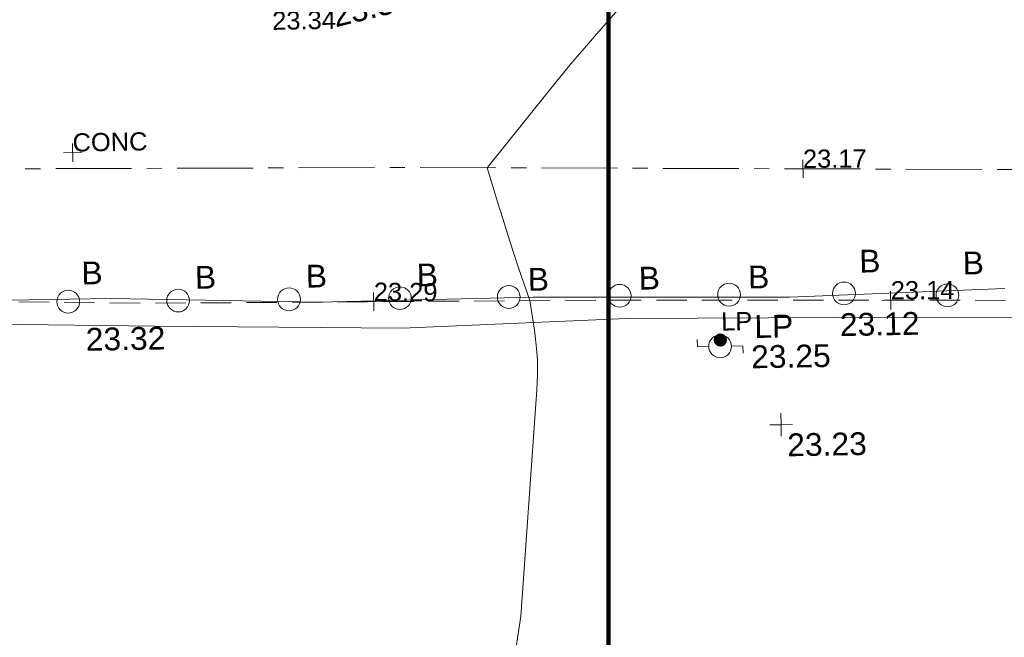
# Model space of a CAD drawing. Header units: millimetres. Extents: x -290717 to 520720, y -103372 to 287762.
# Tile 6 of 256: x -226877 to -210665, y -41999 to -31833. Entities that reach past the tile are written whole.
import ezdxf

# ---------------------------------------------------------------- set-up
doc = ezdxf.new("R2010")
doc.units = ezdxf.units.MM
for name, pattern in [('IMPORT-CENTER _6_', [2000, 1250, -250, 250, -250]), ('IMPORT-DASHED _2_', [750, 500, -250]), ('IMPORT-UG_ELEC_STREET LIGHTING_QLB2 _2_', [2700, 1500, -300.0000000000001, 0, -250, 150, -300.0000000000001, 0, -200])]:
    doc.linetypes.add(name, pattern=pattern)
for name, color, linetype, lineweight, true_color in [('00_TOPO_FURN_BOLLARD', 7, 'Continuous', 9, 0x666666), ('00_TOPO_FURN_LAMP_POST', 7, 'Continuous', 9, 0x666666), ('00_TOPO_KERB_BOTTOM', 1, 'Continuous', 9, 0xff0000), ('00_TOPO_LEVEL_SPOT', 7, 'Continuous', 9, 0x666666), ('00_UAV_FORM_LINES', 7, 'Continuous', 9, 0x666666), ('12333-PUM-2D-U-0001-C01 - Rev2_REVIT IMPORT_dwg', 7, 'Continuous', 9, 0x767676), ('A_RHA_Line', 7, 'Continuous', 9, 0x00a600), ('CONTOURS_MINOR', 7, 'Continuous', 9, 0x00a5a5), ('FORM_LINE_LVL', 7, 'Continuous', 9, 0x00a500), ('LAMPPOST', 6, 'Continuous', 9, 0xff00ff), ('LAMPPOST_TXT', 6, 'Continuous', 9, 0xff00ff), ('ROAD_CROWNLINE', 7, 'IMPORT-CENTER _6_', 9, 0xa500a5), ('ROAD_CROWNLINE_LVL', 7, 'Continuous', 9, 0xa500a5)]:
    doc.layers.add(name, color=color, linetype=linetype, lineweight=lineweight, true_color=true_color)
for name, color, linetype, lineweight in [('00_TOPO_ROAD_EDGE', 7, 'Continuous', 9), ('CHANGE_OF_SURFACE', 7, 'IMPORT-DASHED _2_', 9), ('CHANGE_OF_SURFACE_LVL', 7, 'Continuous', 9), ('Text', 7, 'Continuous', 9), ('TEXT_TXT', 7, 'Continuous', 9)]:
    doc.layers.add(name, color=color, linetype=linetype, lineweight=lineweight)
doc.styles.add('Arial_3', font='arial.ttf', dxfattribs={"height": 299.9999999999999})
doc.styles.add('Swis721 Lt BT_2', font='swissl.ttf', dxfattribs={"height": 375})

# ---------------------------------------------------------------- blocks, each defined once
blk = doc.blocks.new('12333-PUM-2D-U-0001-C01 - Rev2_REVIT IMPORT_dwg_MSL_Bollard_2-2077182-Site Location Plan Existing')
at = {"layer": '00_TOPO_FURN_BOLLARD', "color": 254, "true_color": 0xcccccc}
blk.add_circle((0, 0), 62.50000000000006, dxfattribs=at)
blk = doc.blocks.new('12333-PUM-2D-U-0001-C01 - Rev2_REVIT IMPORT_dwg_MSL_Lamp_Post_SYM-2077199-Site Location Plan Existing')
at = {"layer": '00_TOPO_FURN_LAMP_POST', "color": 254, "true_color": 0xcccccc, "flags": 128}
for points in [[(-500.1060478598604, 0), (-1000.212095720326, 0), (-1000.212095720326, 316.7338303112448)], [(500.1060478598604, 0), (1000.21209571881, 0), (1000.21209571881, -316.7338303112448)]]:
    blk.add_lwpolyline(points, dxfattribs=at)
at = {"layer": '00_TOPO_FURN_LAMP_POST', "color": 254, "true_color": 0xcccccc}
blk.add_circle((0, 0), 500.1060478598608, dxfattribs=at)
blk = doc.blocks.new('12333-PUM-2D-U-0001-C01 - Rev2_REVIT IMPORT_dwg_MM-2077200-Site Location Plan Existing')
at = {"layer": '00_TOPO_LEVEL_SPOT', "color": 254, "true_color": 0xcccccc, "flags": 128}
for points in [[(500.0000000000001, 0), (0, 0), (0, 500.0000000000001)], [(0, -500.0000000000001), (0, 0), (-500.0000000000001, 0)]]:
    blk.add_lwpolyline(points, dxfattribs=at)
blk = doc.blocks.new('12333-PUM-2D-U-0001-C01 - Rev2_REVIT IMPORT_dwg_MGS62954_T2_Galway_ITM_3d_Rev1-2077680-Site Location Plan Existing')
at = {"layer": '00_TOPO_ROAD_EDGE', "color": 254, "true_color": 0xcccccc, "flags": 128}
blk.add_lwpolyline([(533656400.0000002, 725523180.0000001), (533658760.0000001, 725523160.0000002), (533660800.0000001, 725523120.0000001), (533662570.0000001, 725523110), (533664760.0000002, 725523030.0000002), (533666430.0000002, 725523010.0000002), (533668280.0000001, 725522990.0000001), (533672601.2760656, 725522944.9793988), (533675983.3298423, 725522937.8692724), (533679391.957478, 725522817.1548474), (533682934.1717017, 725522841.5742749), (533687156.3618909, 725522768.2754225), (533690703.0704797, 725522846.6185213)], dxfattribs=at)
at = {"layer": '00_UAV_FORM_LINES', "color": 254, "true_color": 0xcccccc, "flags": 128}
blk.add_lwpolyline([(533671420.4330001, 725522630.925), (533676702.4330001, 725522468.925), (533680776.4330001, 725522369.925), (533684472.4330001, 725522461.9250002), (533687960.4330001, 725522417.9250002), (533692184.4330002, 725522348.9250001), (533694302.4330001, 725522245.925), (533697704.4330001, 725522110.925), (533701453.433, 725522132.925), (533704272.433, 725522061.925), (533707237.4330039, 725522147.9250001)], dxfattribs=at)
for name, p, xscale, yscale, zscale in [('12333-PUM-2D-U-0001-C01 - Rev2_REVIT IMPORT_dwg_MSL_Bollard_2-2077182-Site Location Plan Existing', (533675279.2991744, 725522899.0049778), 3, 3, 3), ('12333-PUM-2D-U-0001-C01 - Rev2_REVIT IMPORT_dwg_MSL_Bollard_2-2077182-Site Location Plan Existing', (533677088.870765, 725522886.6907136), 3, 3, 3), ('12333-PUM-2D-U-0001-C01 - Rev2_REVIT IMPORT_dwg_MSL_Bollard_2-2077182-Site Location Plan Existing', (533678915.04393, 725522874.2634742), 3, 3, 3), ('12333-PUM-2D-U-0001-C01 - Rev2_REVIT IMPORT_dwg_MSL_Bollard_2-2077182-Site Location Plan Existing', (533680741.2170948, 725522861.8362353), 3, 3, 3), ('12333-PUM-2D-U-0001-C01 - Rev2_REVIT IMPORT_dwg_MSL_Bollard_2-2077182-Site Location Plan Existing', (533682534.1871114, 725522849.6349459), 3, 3, 3), ('12333-PUM-2D-U-0001-C01 - Rev2_REVIT IMPORT_dwg_MSL_Bollard_2-2077182-Site Location Plan Existing', (533684360.3602763, 725522837.2077066), 3, 3, 3), ('12333-PUM-2D-U-0001-C01 - Rev2_REVIT IMPORT_dwg_MSL_Bollard_2-2077182-Site Location Plan Existing', (533686161.6310798, 725522824.9499297), 3, 3, 3), ('12333-PUM-2D-U-0001-C01 - Rev2_REVIT IMPORT_dwg_MSL_Bollard_2-2077182-Site Location Plan Existing', (533688054.2105417, 725522812.0707911), 3, 3, 3), ('12333-PUM-2D-U-0001-C01 - Rev2_REVIT IMPORT_dwg_MSL_Bollard_2-2077182-Site Location Plan Existing', (533689756.9482644, 725522750.5950165), 3, 3, 3), ('12333-PUM-2D-U-0001-C01 - Rev2_REVIT IMPORT_dwg_MSL_Lamp_Post_SYM-2077199-Site Location Plan Existing', (533685999.0010484, 725521977.0899099), 0.375, 0.375, 0.375), ('12333-PUM-2D-U-0001-C01 - Rev2_REVIT IMPORT_dwg_MM-2077200-Site Location Plan Existing', (533686980.0000001, 725520670.0000001), 0.375, 0.375, 0.375)]:
    blk.add_blockref(name, p, dxfattribs=dict(xscale=xscale, yscale=yscale, zscale=zscale))
at = {"layer": '00_TOPO_FURN_BOLLARD', "char_height": 375, "width": 398.9072968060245, "attachment_point": 1, "line_spacing_factor": 1.005061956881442, "style": 'Swis721 Lt BT_2'}
for insert in [(533675504.4145014, 725523553.4186856), (533688313.8496374, 725523525.2598784), (533677371.6290848, 725523448.9309986), (533679197.8022497, 725523436.5037593), (533681023.9754146, 725523424.0765204), (533690016.5873601, 725523463.7841036), (533682851.6235899, 725523320.2231469), (533684677.7967548, 725523307.7959077), (533686479.0675583, 725523295.5381309)]:
    blk.add_mtext('B', dxfattribs=dict(at, insert=insert))
at = {"layer": '00_TOPO_FURN_LAMP_POST', "char_height": 375, "attachment_point": 1, "line_spacing_factor": 1.005061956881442, "style": 'Swis721 Lt BT_2'}
for s, insert, width in [('LP', (533686568.4344113, 725522479.1703947), 707.5855621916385), ('23.25', (533686506.1518267, 725521981.2215515), 1495.902363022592)]:
    blk.add_mtext(s, dxfattribs=dict(at, insert=insert, width=width))
at = {"layer": '00_TOPO_KERB_BOTTOM', "color": 251, "true_color": 0x666666, "insert": (533679676.8717024, 725527703.7143943), "char_height": 375, "width": 1495.902363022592, "attachment_point": 1, "rotation": 12.701147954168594, "line_spacing_factor": 1.005061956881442, "style": 'Swis721 Lt BT_2'}
blk.add_mtext('23.32', dxfattribs=at)
at = {"layer": '00_TOPO_LEVEL_SPOT', "insert": (533687075.0808528, 725520522.6102246), "char_height": 375, "width": 1495.902363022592, "attachment_point": 1, "line_spacing_factor": 1.005061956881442, "style": 'Swis721 Lt BT_2'}
blk.add_mtext('23.23', dxfattribs=at)
at = {"layer": '00_TOPO_ROAD_EDGE', "color": 251, "true_color": 0x666666, "char_height": 375, "width": 1495.902363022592, "attachment_point": 1, "line_spacing_factor": 1.005061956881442, "style": 'Swis721 Lt BT_2'}
for s, insert in [('23.32', (533675556.7339985, 725522460.7391081)), ('23.12', (533687977.1250023, 725522486.2722741))]:
    blk.add_mtext(s, dxfattribs=dict(at, insert=insert))
blk = doc.blocks.new('12333-PUM-2D-U-0001-C01 - Rev2_REVIT IMPORT_dwg_SPOT-2077713-Site Location Plan Existing')
at = {"layer": 'Text', "color": 253, "true_color": 0xaaaaaa}
for p, q in [((-500.0000000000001, 0), (500.0000000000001, 0)), ((0, 500.0000000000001), (0, -500.0000000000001))]:
    blk.add_line(p, q, dxfattribs=at)
blk = doc.blocks.new('12333-PUM-2D-U-0001-C01 - Rev2_REVIT IMPORT_dwg_MH_CIR2-2077688-Site Location Plan Existing')
at = {"layer": 'LAMPPOST', "color": 211, "true_color": 0xffaaff}
for p, q in [((-499.0000000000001, -33), (33.00000000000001, 499.0000000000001)), ((-496.0000000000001, 60.00000000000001), (-60.00000000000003, 496.0000000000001)), ((-488.0000000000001, -111), (111, 488.0000000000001)), ((-467.0000000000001, -180), (180, 467.0000000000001)), ((-467.0000000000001, 179), (-179, 467.0000000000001)), ((-438.0000000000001, -241), (241, 438.0000000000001)), ((-403, -296), (296, 403)), ((-362, -345), (345.0000000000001, 362.0000000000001)), ((-315, -388.0000000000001), (388.0000000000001, 315)), ((-263.0000000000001, -425), (425, 263.0000000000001)), ((-204, -456), (455.9999999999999, 203.9999999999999)), ((-138, -480.0000000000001), (480, 138)), ((-64, -496.0000000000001), (496.0000000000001, 64)), ((22, -500.0000000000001), (500.0000000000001, -22.00000000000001)), ((128, -483.0000000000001), (483.0000000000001, -128)), ((305.0000000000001, -396.0000000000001), (396.0000000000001, -305.0000000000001))]:
    blk.add_line(p, q, dxfattribs=at)
at = {"layer": 'LAMPPOST', "color": 211, "true_color": 0xffaaff, "flags": 128}
blk.add_lwpolyline([(475.0000000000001, -154), (500.0000000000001, 0), (475.0000000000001, 154), (404.0000000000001, 293), (293, 404.0000000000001), (154, 475.0000000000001), (0, 500.0000000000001), (-154, 475.0000000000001), (-293, 404.0000000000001), (-404.0000000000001, 293), (-475.0000000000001, 154), (-500.0000000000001, 0), (-475.0000000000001, -154), (-404.0000000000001, -293), (-293, -404.0000000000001), (-154, -475.0000000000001), (0, -500.0000000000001), (154, -475.0000000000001), (293, -404.0000000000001), (404.0000000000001, -293)], close=True, dxfattribs=at)
blk = doc.blocks.new('12333-PUM-2D-U-0001-C01 - Rev2_REVIT IMPORT_dwg_SPOT-2077769-Site Location Plan Existing')
at = {"layer": 'CHANGE_OF_SURFACE_LVL', "color": 253, "true_color": 0xaaaaaa}
for p, q in [((-500.0000000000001, 0), (500.0000000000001, 0)), ((0, 500.0000000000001), (0, -500.0000000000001))]:
    blk.add_line(p, q, dxfattribs=at)
blk = doc.blocks.new('12333-PUM-2D-U-0001-C01 - Rev2_REVIT IMPORT_dwg_SPOT-2077774-Site Location Plan Existing')
at = {"layer": 'ROAD_CROWNLINE_LVL', "color": 254, "true_color": 0xe1aae1}
for p, q in [((-500.0000000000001, 0), (500.0000000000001, 0)), ((0, 500.0000000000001), (0, -500.0000000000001))]:
    blk.add_line(p, q, dxfattribs=at)
blk = doc.blocks.new('12333-PUM-2D-U-0001-C01 - Rev2_REVIT IMPORT_dwg-1620468-Site Location Plan Existing')
at = {"layer": 'CHANGE_OF_SURFACE', "color": 253, "true_color": 0xaaaaaa, "flags": 128}
blk.add_lwpolyline([(-24357.92453612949, -92964.42708331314), (-24155.91363247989, -93139.94475372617), (-22848.04247214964, -94149.52950924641), (-21150.10447439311, -95182.05937254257), (-18502.14712868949, -95805.21797121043), (-18225.86288198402, -95357.63749154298), (-16789.18479976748, -95595.24194372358), (-16744.97932032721, -96269.3755056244), (-14243.62694320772, -96421.09520873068), (-11146.037352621, -96719.381613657), (-9287.483598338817, -96834.10715404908), (-7038.863006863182, -96639.07373556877), (-1394.366419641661, -97132.3935588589), (1806.47615715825, -97304.48186956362), (5535.056219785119, -97132.39355885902), (9389.834376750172, -97086.50334272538), (13089.73305381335, -97201.22888311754), (13594.52543174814, -96099.86369579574), (13869.86672843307, -94585.48656257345), (14363.18655195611, -92646.62492973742), (27366.56348791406, -92832.39947806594), (28836.39567962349, -92815.82242331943), (28823.69409152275, -93584.32778541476), (29680.21964305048, -93595.9024551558), (29684.85959782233, -92831.87553775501), (35522.47444668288, -93003.69571079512), (42935.58238574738, -93082.58198341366), (52549.58267009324, -93254.67029411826), (60637.73326727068, -93438.23115865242), (70045.22757907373, -93564.42925299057), (79590.39253916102, -93753.72639473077), (89646.08615415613, -93983.17747563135), (89998.77107609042, -95735.27139390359)], dxfattribs=at)
at = {"layer": 'CONTOURS_MINOR', "color": 254, "true_color": 0xaae1e1, "flags": 128}
blk.add_lwpolyline([(43377.79148353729, -88260.76706463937), (42971.91339789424, -88705.79050981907), (42770.5565468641, -88929.67935977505), (42571.30833831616, -89155.40355595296), (42375.22309203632, -89383.88077099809), (42181.24648800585, -89614.1933320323), (41137.79148331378, -90870.76706474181), (41297.41622111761, -91435.39379921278), (41376.28291838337, -91709.31533758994), (41456.90281002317, -91982.71069535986), (41540.15249363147, -92255.31678332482), (41625.15537114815, -92527.39669044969), (41797.7914835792, -93070.76706469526), (41866.24995723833, -93559.37430681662), (41892.00502890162, -93803.892183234), (41906.58276283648, -94048.69265970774), (41904.39449017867, -94293.91703708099), (41891.02887932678, -94539.42401439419), (41560.03292265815, -98263.48853763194), (41356.45574890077, -99456.13334840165)], dxfattribs=at)
at = {"layer": 'ROAD_CROWNLINE', "color": 254, "true_color": 0xe1aae1, "flags": 128}
blk.add_lwpolyline([(249005.8644351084, -92725.2641448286), (244452.7000512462, -94206.14770636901), (233556.0493661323, -94382.96962436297), (213354.145256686, -93697.7846926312), (191428.2274483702, -93432.55181610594), (168463.4808728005, -92924.18880260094), (161119.0984302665, -92829.82842857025), (147819.5219684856, -92658.95592561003), (134837.1275247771, -92303.77720983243), (124390.617859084, -92017.97647366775), (104166.61100951, -91620.1271587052), (79168.41237922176, -91354.89428194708), (65619.43292734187, -91288.58606284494), (52755.63840637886, -91111.76414496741), (39913.94662542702, -90846.53126820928), (23027.45347493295, -90603.40113099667), (4969.515118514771, -90095.03811749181), (-7098.580772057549, -89785.59976140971), (-12602.16296347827, -89763.49702151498), (-16470.14241560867, -88901.49017248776), (-19409.80679926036, -87265.88743273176), (-21200.12871723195, -85365.05181633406), (-23476.71090893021, -80325.62715851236), (-23612.02828009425, -77630.5561786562)], dxfattribs=at)
blk.add_blockref('12333-PUM-2D-U-0001-C01 - Rev2_REVIT IMPORT_dwg_MGS62954_T2_Galway_ITM_3d_Rev1-2077680-Site Location Plan Existing', (-533641079.6498471, -725615854.3561786))
for name, p, xscale, yscale, zscale in [('12333-PUM-2D-U-0001-C01 - Rev2_REVIT IMPORT_dwg_SPOT-2077713-Site Location Plan Existing', (34316.17933674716, -90502.51295790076), 0.3, 0.3, 0.3), ('12333-PUM-2D-U-0001-C01 - Rev2_REVIT IMPORT_dwg_SPOT-2077774-Site Location Plan Existing', (46334.79251596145, -90979.14770664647), 0.3, 0.3, 0.3), ('12333-PUM-2D-U-0001-C01 - Rev2_REVIT IMPORT_dwg_SPOT-2077769-Site Location Plan Existing', (39229.02841656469, -93043.1388472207), 0.3, 0.3, 0.3), ('12333-PUM-2D-U-0001-C01 - Rev2_REVIT IMPORT_dwg_SPOT-2077769-Site Location Plan Existing', (47742.58252803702, -93168.62613905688), 0.3, 0.3, 0.3), ('12333-PUM-2D-U-0001-C01 - Rev2_REVIT IMPORT_dwg_MH_CIR2-2077688-Site Location Plan Existing', (44925.2620037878, -93773.0306731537), 0.2, 0.2, 0.2)]:
    blk.add_blockref(name, p, dxfattribs=dict(xscale=xscale, yscale=yscale, zscale=zscale))
at = {"layer": 'CHANGE_OF_SURFACE_LVL', "char_height": 299.9999999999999, "width": 1256.112065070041, "attachment_point": 1, "line_spacing_factor": 0.9417779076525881, "style": 'Arial_3'}
for s, insert, rotation in [('23.29', (39237.8560874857, -92728.28072220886), 358.3874489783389), ('23.14', (47746.92114032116, -92853.68572535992), 359.2124757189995)]:
    blk.add_mtext(s, dxfattribs=dict(at, insert=insert, rotation=rotation))
at = {"layer": 'FORM_LINE_LVL', "insert": (37638.59771192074, -88241.0580128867), "char_height": 299.9999999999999, "width": 1256.112065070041, "attachment_point": 1, "line_spacing_factor": 0.9417779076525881, "style": 'Arial_3'}
blk.add_mtext('23.34', dxfattribs=at)
at = {"layer": 'LAMPPOST_TXT', "insert": (44942.64103425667, -93319.06593294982), "char_height": 299.9999999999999, "width": 613.3646633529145, "attachment_point": 1, "line_spacing_factor": 0.9417779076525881, "style": 'Arial_3'}
blk.add_mtext('LP', dxfattribs=at)
at = {"layer": 'ROAD_CROWNLINE_LVL', "insert": (46339.1211406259, -90664.18572561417), "char_height": 299.9999999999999, "width": 1256.112065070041, "attachment_point": 1, "rotation": 359.2124757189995, "line_spacing_factor": 0.9417779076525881, "style": 'Arial_3'}
blk.add_mtext('23.17', dxfattribs=at)
at = {"layer": 'TEXT_TXT', "insert": (34316.17933674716, -90187.50186294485), "char_height": 299.9999999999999, "width": 1469.136918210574, "attachment_point": 1, "line_spacing_factor": 0.9417779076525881, "style": 'Arial_3'}
blk.add_mtext('CONC', dxfattribs=at)

msp = doc.modelspace()

# ---------------------------------------------------------------- linework, layer by layer
at = {"layer": 'A_RHA_Line', "color": 1, "lineweight": 140, "true_color": 0xff0000}
msp.add_line((-217181.9150624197, -73821.34774565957), (-217181.9150624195, 45632.01276412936), dxfattribs=at)

# ---------------------------------------------------------------- block references
at = {"layer": '12333-PUM-2D-U-0001-C01 - Rev2_REVIT IMPORT_dwg', "color": 254, "linetype": 'IMPORT-UG_ELEC_STREET LIGHTING_QLB2 _2_', "true_color": 0xffd4d4, "rotation": 0.9999999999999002}
msp.add_blockref('12333-PUM-2D-U-0001-C01 - Rev2_REVIT IMPORT_dwg-1620468-Site Location Plan Existing', (-261895.0770586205, 55869.5817132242), dxfattribs=at)

doc.saveas('drawing.dxf')
